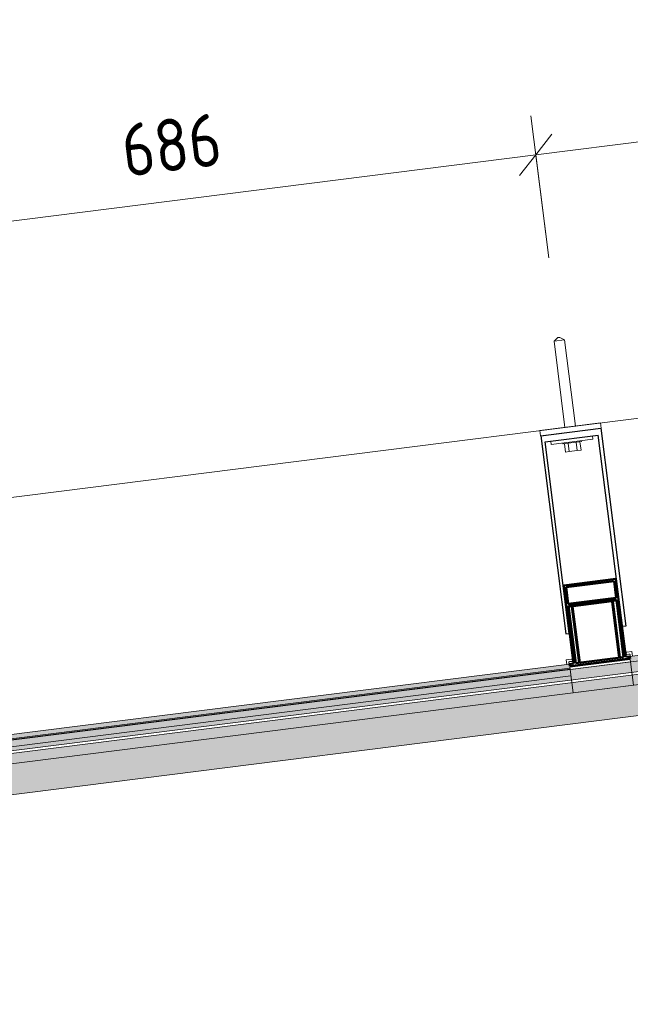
# Model space of a CAD drawing. Header units: millimetres. Extents: x 4014441 to 4046114, y 2378 to 8335946.
# Tile 68 of 71: x 4042334 to 4042915, y 8334917 to 8335854. Entities that reach past the tile are written whole.
import ezdxf

# ---------------------------------------------------------------- set-up
doc = ezdxf.new("R2010")
doc.units = ezdxf.units.MM
for name, color, linetype, lineweight in [('Обобщенные модели', 7, 'Continuous', 18), ('Размеры', 7, 'Continuous', 9), ('Размеры-25', 7, 'Continuous', 9), ('Тонкие линии', 7, 'Continuous', 18)]:
    doc.layers.add(name, color=color, linetype=linetype, lineweight=lineweight)
doc.styles.add('GOST Common_1', font='GOST_Common.ttf', dxfattribs={"width": 0.9, "height": 50})
doc.dimstyles.new('ADSK_Основной_2_0', dxfattribs={"dimscale": 304.8, "dimtxt": 50.28575, "dimasz": 0.115978, "dimexe": 0.123031, "dimexo": 0.246063, "dimgap": 0.04101, "dimtad": 1, "dimdec": 0, "dimzin": 0, "dimdsep": 46, "dimtxsty": 'GOST Common_1', "dimblk1": 'OBLIQUE', "dimblk2": 'OBLIQUE', "dimsah": 1, "dimcen": 0.09, "dimdle": 0.123031, "dimazin": 0, "dimtfac": 1, "dimtdec": 4, "dimtix": 1, "dimtmove": 0, "dimatfit": 3, "dimfxl": 1, "dimtvp": 1, "dimtfill": 1, "dimtolj": 1, "dimtzin": 0, "dimarcsym": 2})

# ---------------------------------------------------------------- blocks, each defined once
blk = doc.blocks.new('HILTI_s_Композит_тип_Ко - Тип КоБ D2-21034063-Разрез 9-9')
at = {"layer": 'Обобщенные модели', "true_color": 0xf7fbf5}
blk.add_hatch(color=7, dxfattribs=at).paths.add_polyline_path([(4502414.76, 8334969.82), (4502486.96, 8334978.95), (4502486.89, 8334979.93), (4502544.38, 8334987.2), (4502544.67, 8334986.25), (4503167.19, 8335064.97), (4503167.06, 8335066), (4503224.6, 8335073.28), (4503224.89, 8335072.27), (4503847.42, 8335151.04), (4503847.48, 8335152.1), (4503904.83, 8335159.35), (4503905.12, 8335158.3), (4504527.66, 8335237.03), (4504527.7, 8335238.17), (4504585.06, 8335245.43), (4504585.34, 8335244.32), (4505207.89, 8335323.06), (4505208.03, 8335324.26), (4505265.28, 8335331.51), (4505265.68, 8335330.36), (4505335.89, 8335339.24), (4505335.39, 8335343.21), (4505264.93, 8335334.3), (4505265.18, 8335332.34), (4505207.63, 8335325.06), (4505207.38, 8335327.02), (4504584.7, 8335248.25), (4504584.95, 8335246.27), (4504527.41, 8335238.99), (4504527.41, 8335241), (4503904.47, 8335162.18), (4503904.72, 8335160.19), (4503847.18, 8335152.91), (4503847.18, 8335154.93), (4503224.25, 8335076.1), (4503224.5, 8335074.12), (4503166.96, 8335066.84), (4503166.96, 8335068.85), (4502544.02, 8334990.03), (4502544.27, 8334988.04), (4502486.73, 8334980.76), (4502486.73, 8334982.78), (4502414.29, 8334973.54), (4502414.34, 8334973.15)])
h = blk.add_hatch(color=7, dxfattribs=at)
h.paths.add_polyline_path([(4502414.88, 8334968.89), (4502487.05, 8334978.22), (4502486.84, 8334978.93), (4502414.76, 8334969.82)])
h.paths.add_polyline_path([(4502544.62, 8334985.31), (4503167.3, 8335064.1), (4503167.06, 8335064.96), (4502544.5, 8334986.22), (4502544.57, 8334985.72)])
h.paths.add_polyline_path([(4503224.84, 8335071.39), (4503847.53, 8335150.18), (4503847.29, 8335150.98), (4503224.73, 8335072.25), (4503224.79, 8335071.79)])
h.paths.add_polyline_path([(4503905.07, 8335157.46), (4504527.75, 8335236.25), (4504527.51, 8335237.01), (4503904.97, 8335158.28), (4503905.02, 8335157.87)])
h.paths.add_polyline_path([(4504585.3, 8335243.54), (4505207.98, 8335322.33), (4505207.74, 8335323.04), (4504585.2, 8335244.31), (4504585.24, 8335243.94)])
h.paths.add_polyline_path([(4505265.52, 8335329.61), (4505335.99, 8335338.53), (4505335.89, 8335339.24), (4505265.43, 8335330.33), (4505265.47, 8335330.02)])
at = {"layer": 'Обобщенные модели'}
for p, q in [((4504584.7, 8335248.27), (4505207.38, 8335327.02)), ((4503900.49, 8335161.74), (4504527.16, 8335241)), ((4503904.97, 8335158.28), (4504527.66, 8335237.03))]:
    blk.add_line(p, q, dxfattribs=at)
blk = doc.blocks.new('HILTI_s_Профиль_MFT-RP - Усиленный профиль MFT-RP-58 77x50 L-21017154-Разрез 9-9')
at = {"layer": 'Обобщенные модели', "lineweight": 50}
for p, q in [((4502530.64, 8335063.93), (4502481.03, 8335057.66)), ((4502540.05, 8334989.53), (4502530.64, 8335063.93)), ((4502481.03, 8335057.66), (4502490.45, 8334983.25)), ((4502483.27, 8335055.92), (4502528.9, 8335061.7)), ((4502485.28, 8335040.05), (4502483.27, 8335055.92)), ((4502528.9, 8335061.7), (4502530.91, 8335045.82)), ((4502530.91, 8335045.82), (4502485.28, 8335040.05)), ((4502485.53, 8335038.06), (4502531.16, 8335043.84)), ((4502531.16, 8335043.84), (4502538.07, 8334989.27)), ((4502492.43, 8334983.5), (4502485.53, 8335038.06)), ((4502486.73, 8334980.76), (4502544.27, 8334988.04)), ((4502538.07, 8334989.27), (4502492.43, 8334983.5)), ((4502544.02, 8334990.03), (4502540.05, 8334989.53)), ((4502544.27, 8334988.04), (4502544.02, 8334990.03)), ((4502490.45, 8334983.25), (4502486.48, 8334982.75)), ((4502486.48, 8334982.75), (4502486.73, 8334980.76))]:
    blk.add_line(p, q, dxfattribs=at)
blk = doc.blocks.new('HILTI_s_Соединитель_профилей_MFT-RPC - Соединитель профилей MFT-RPC-21017161-Разрез 9-9')
at = {"layer": 'Обобщенные модели', "lineweight": 25}
for p, q in [((4502485.62, 8335037.07), (4502488.53, 8335037.44)), ((4502488.53, 8335037.44), (4502489.56, 8335037.57)), ((4502495.31, 8334983.86), (4502488.53, 8335037.44)), ((4502489.56, 8335037.57), (4502490.1, 8335037.63)), ((4502496.34, 8334983.99), (4502489.56, 8335037.57)), ((4502490.1, 8335037.63), (4502526.85, 8335042.29)), ((4502496.88, 8334984.06), (4502490.1, 8335037.63)), ((4502526.85, 8335042.29), (4502527.38, 8335042.35)), ((4502533.63, 8334988.71), (4502526.85, 8335042.29)), ((4502527.38, 8335042.35), (4502528.42, 8335042.48)), ((4502534.16, 8334988.78), (4502527.38, 8335042.35)), ((4502528.42, 8335042.48), (4502531.33, 8335042.85)), ((4502535.2, 8334988.91), (4502528.42, 8335042.48))]:
    blk.add_line(p, q, dxfattribs=at)
blk = doc.blocks.new('S_Вентрешетки_Профиль внешний - Профиль крепежный-21268553-Разрез 9-9')
at = {"layer": 'Обобщенные модели', "true_color": 0x373f43}
h = blk.add_hatch(color=149, dxfattribs=at)
h.paths.add_polyline_path([(4502414.34, 8334968.43), (4502487.12, 8334977.71), (4502486.84, 8334978), (4502414.29, 8334968.82)])
h.paths.add_polyline_path([(4502544.67, 8334984.92), (4503167.35, 8335063.77), (4503167.06, 8335064.07), (4502544.62, 8334985.31), (4502544.67, 8334984.93)])
h.paths.add_polyline_path([(4503224.89, 8335071), (4503847.58, 8335149.8), (4503847.29, 8335150.15), (4503224.84, 8335071.39), (4503224.89, 8335071.01)])
h.paths.add_polyline_path([(4503905.12, 8335157.07), (4504527.8, 8335235.88), (4504527.51, 8335236.22), (4503905.07, 8335157.46), (4503905.12, 8335157.08)])
h.paths.add_polyline_path([(4504585.34, 8335243.15), (4505208, 8335322.14), (4505207.74, 8335322.3), (4504585.31, 8335243.43), (4504585.34, 8335243.16)])
h.paths.add_polyline_path([(4505265.57, 8335329.22), (4505336.04, 8335338.14), (4505335.99, 8335338.53), (4505265.52, 8335329.61), (4505265.57, 8335329.23)])
h = blk.add_hatch(color=149, dxfattribs=at)
h.paths.add_polyline_path([(4502415.13, 8334962.18), (4502487.92, 8334971.39), (4502486.84, 8334977.6), (4502414.34, 8334968.43), (4502415.05, 8334962.82)])
h.paths.add_polyline_path([(4502545.46, 8334978.68), (4503168.14, 8335057.47), (4503167.06, 8335063.68), (4502544.7, 8334984.68), (4502545.3, 8334979.93)])
h.paths.add_polyline_path([(4503225.68, 8335064.75), (4503848.37, 8335143.55), (4503847.29, 8335149.76), (4503224.92, 8335070.75), (4503225.59, 8335065.48)])
h.paths.add_polyline_path([(4503905.91, 8335150.83), (4504528.58, 8335229.75), (4504527.51, 8335235.83), (4503905.15, 8335156.83), (4503905.52, 8335153.9)])
h.paths.add_polyline_path([(4504586.14, 8335236.9), (4505208.82, 8335315.7), (4505207.86, 8335321.92), (4504585.38, 8335242.9), (4504585.75, 8335239.97)])
h.paths.add_polyline_path([(4505266.36, 8335322.98), (4505336.83, 8335331.89), (4505336.03, 8335338.14), (4505265.6, 8335328.98), (4505266.03, 8335325.57)])
h = blk.add_hatch(color=149, dxfattribs=at)
h.paths.add_polyline_path([(4502415.61, 8334958.43), (4502488.39, 8334967.64), (4502487.92, 8334971.39), (4502415.13, 8334962.18)])
h.paths.add_polyline_path([(4502545.93, 8334974.92), (4503168.62, 8335053.71), (4503168.14, 8335057.47), (4502545.46, 8334978.68), (4502545.73, 8334976.51)])
h.paths.add_polyline_path([(4503226.16, 8335060.99), (4503848.84, 8335139.79), (4503848.37, 8335143.55), (4503225.68, 8335064.75)])
h.paths.add_polyline_path([(4503906.39, 8335147.07), (4504529.07, 8335225.86), (4504528.59, 8335229.62), (4503905.91, 8335150.83), (4503906.32, 8335147.61)])
h.paths.add_polyline_path([(4504586.61, 8335233.14), (4505209.3, 8335311.94), (4505208.82, 8335315.7), (4504586.14, 8335236.9), (4504586.17, 8335236.59)])
h.paths.add_polyline_path([(4505266.84, 8335319.22), (4505337.31, 8335328.14), (4505336.82, 8335331.89), (4505266.36, 8335322.98)])
at = {"layer": 'Обобщенные модели'}
for p, q in [((4504527.75, 8335236.25), (4503905.07, 8335157.46)), ((4504527.8, 8335235.87), (4503905.12, 8335157.07)), ((4504527.8, 8335235.87), (4503905.12, 8335157.07)), ((4504528.59, 8335229.62), (4503905.91, 8335150.83))]:
    blk.add_line(p, q, dxfattribs=at)
blk = doc.blocks.new('S_Вентрешетки_Профиль внешний - Профиль крепежный-V203-Разрез 9-9')
at = {"layer": 'Обобщенные модели', "true_color": 0x373f43}
blk.add_hatch(color=149, dxfattribs=at).paths.add_polyline_path([(4502420.83, 8334917.14), (4505342.53, 8335286.85), (4505337.63, 8335325.54), (4502415.94, 8334955.83), (4502420.44, 8334920.21)])
at = {"layer": 'Обобщенные модели'}
for p, q in [((4505336.04, 8335338.14), (4502414.34, 8334968.43)), ((4505337.31, 8335328.14), (4502415.61, 8334958.43)), ((4502415.94, 8334955.83), (4505337.64, 8335325.54)), ((4502417.17, 8334946.11), (4505338.87, 8335315.82)), ((4505342.53, 8335286.85), (4502420.83, 8334917.14))]:
    blk.add_line(p, q, dxfattribs=at)
blk = doc.blocks.new('S_Вентрешетки_Профиль крепежный - Профиль крепежный-V207-Разрез 9-9')
at = {"layer": 'Обобщенные модели', "true_color": 0x373f43}
h = blk.add_hatch(color=149, dxfattribs=at)
h.paths.add_polyline_path([(4504528.14, 8335233.24), (4504585.68, 8335240.52), (4504585.34, 8335243.12), (4504527.83, 8335235.62), (4504528.08, 8335233.7)])
h.paths.add_polyline_path([(4504528.14, 8335233.7), (4504528.14, 8335233.7), (4504528.45, 8335233.74)])
blk.add_hatch(color=149, dxfattribs=at).paths.add_polyline_path([(4504529.07, 8335225.86), (4504586.61, 8335233.14), (4504585.41, 8335240.49), (4504528.15, 8335233.17), (4504528.59, 8335229.62)])
at = {"layer": 'Обобщенные модели'}
for p, q in [((4504585.06, 8335245.43), (4504527.51, 8335238.15)), ((4504527.8, 8335235.88), (4504585.34, 8335243.16)), ((4504585.34, 8335243.15), (4504527.8, 8335235.87)), ((4504585.34, 8335243.16), (4504585.06, 8335245.43)), ((4504585.34, 8335243.16), (4504585.35, 8335243.12)), ((4504588.17, 8335220.83), (4504585.34, 8335243.15)), ((4504585.35, 8335243.12), (4504585.68, 8335240.52)), ((4504585.68, 8335240.52), (4504586.61, 8335233.14)), ((4504527.51, 8335238.15), (4504527.8, 8335235.88)), ((4504527.81, 8335235.84), (4504527.8, 8335235.88)), ((4504530.63, 8335213.54), (4504527.8, 8335235.87)), ((4504528.14, 8335233.24), (4504527.81, 8335235.84)), ((4504529.07, 8335225.86), (4504528.14, 8335233.24)), ((4504530.63, 8335213.54), (4504588.17, 8335220.83))]:
    blk.add_line(p, q, dxfattribs=at)
blk = doc.blocks.new('HILTI_s_Анкер_HRD-HF - HRD-HF 10x100-21017162-Разрез 9-9')
at = {"layer": 'Обобщенные модели'}
for p, q in [((4503155.57, 8335379.48), (4503152.02, 8335376.03)), ((4503152.02, 8335376.03), (4503161.95, 8335377.28)), ((4503152.02, 8335376.03), (4503162.4, 8335294.06)), ((4503155.57, 8335379.48), (4503157.65, 8335379.74)), ((4503161.95, 8335377.28), (4503157.65, 8335379.74)), ((4503172.32, 8335295.32), (4503161.95, 8335377.28)), ((4503160.24, 8335279.27), (4503160.36, 8335278.28)), ((4503178.22, 8335280.54), (4503160.36, 8335278.28)), ((4503160.36, 8335278.28), (4503160.66, 8335278.32)), ((4503162.85, 8335270.53), (4503161.84, 8335278.47)), ((4503166.57, 8335271), (4503165.57, 8335278.94)), ((4503174.02, 8335271.95), (4503173.01, 8335279.88)), ((4503176.74, 8335280.35), (4503177.74, 8335272.42)), ((4503177.91, 8335280.5), (4503178.22, 8335280.54)), ((4503178.22, 8335280.54), (4503178.09, 8335281.53)), ((4503166.57, 8335271), (4503162.85, 8335270.53)), ((4503174.02, 8335271.95), (4503166.57, 8335271)), ((4503177.74, 8335272.42), (4503174.02, 8335271.95))]:
    blk.add_line(p, q, dxfattribs=at)
blk = doc.blocks.new('HILTI_s_Анкер_HRD-HF - HRD-HF 10x100-V208-Разрез 9-9')
at = {"layer": 'Обобщенные модели'}
for p, q in [((4503160.24, 8335279.27), (4503160.36, 8335278.28)), ((4503160.66, 8335278.32), (4503160.36, 8335278.28)), ((4503160.36, 8335278.28), (4503160.66, 8335278.32)), ((4503178.22, 8335280.54), (4503177.91, 8335280.5)), ((4503177.91, 8335280.5), (4503178.22, 8335280.54)), ((4503178.22, 8335280.54), (4503178.09, 8335281.53))]:
    blk.add_line(p, q, dxfattribs=at)
blk = doc.blocks.new('HILTI_s_Кронштейн_MFT-RB_L - Усиленный кронштейн MFT-RB 190 L-21018819-Разрез 9-9')
at = {"layer": 'Обобщенные модели', "lineweight": 25}
for p, q in [((4503139.41, 8335286.11), (4503196.56, 8335293.35)), ((4503196.56, 8335293.35), (4503220.41, 8335104.85)), ((4503139.41, 8335286.11), (4503163.26, 8335097.62)), ((4503143.49, 8335280.18), (4503194.09, 8335286.58)), ((4503166.54, 8335098.03), (4503143.49, 8335280.18)), ((4503217.13, 8335104.43), (4503194.09, 8335286.58)), ((4503220.41, 8335104.85), (4503217.13, 8335104.43)), ((4503163.26, 8335097.62), (4503166.54, 8335098.03))]:
    blk.add_line(p, q, dxfattribs=at)
blk = doc.blocks.new('HILTI_s_Термомост_MFT-RBI_L - Термомост MFT-RBI 58x130x5 L-21017159-Разрез 9-9')
at = {"layer": 'Обобщенные модели'}
for p, q in [((4503138.59, 8335291.05), (4503196.13, 8335298.33)), ((4503196.75, 8335293.37), (4503196.13, 8335298.33)), ((4503138.59, 8335291.05), (4503139.21, 8335286.09)), ((4503196.75, 8335293.37), (4503139.21, 8335286.09))]:
    blk.add_line(p, q, dxfattribs=at)
blk = doc.blocks.new('HILTI_s_Шайба_MFT-BFW - Шайба MFT-BFW 30x40x3-21017160-Разрез 9-9')
at = {"layer": 'Обобщенные модели'}
for p, q in [((4503149.32, 8335277.89), (4503148.95, 8335280.87)), ((4503189.01, 8335282.92), (4503149.32, 8335277.89)), ((4503188.63, 8335285.89), (4503189.01, 8335282.92))]:
    blk.add_line(p, q, dxfattribs=at)
blk = doc.blocks.new('HILTI_s_Салазка_MFT-CCF - Салазка MFT-CCF S58-21018728-Разрез 9-9')
at = {"layer": 'Обобщенные модели', "flags": 128}
for points in [[(4503168.85, 8335073.41), (4503169.04, 8335073.38), (4503169.21, 8335073.32), (4503169.37, 8335073.23), (4503169.51, 8335073.11), (4503169.63, 8335072.97), (4503169.71, 8335072.8)], [(4503169.74, 8335072.08), (4503169.66, 8335071.91), (4503169.56, 8335071.76), (4503169.42, 8335071.64), (4503169.27, 8335071.53), (4503169.1, 8335071.46)], [(4503220.34, 8335079.21), (4503220.39, 8335079.39), (4503220.46, 8335079.56), (4503220.57, 8335079.71), (4503220.7, 8335079.84), (4503220.86, 8335079.94), (4503221.03, 8335080.01)], [(4503221.27, 8335078.06), (4503221.09, 8335078.09), (4503220.92, 8335078.15), (4503220.76, 8335078.24), (4503220.61, 8335078.36), (4503220.5, 8335078.51)]]:
    blk.add_lwpolyline(points, dxfattribs=at)
blk = doc.blocks.new('HILTI_s_Салазка_MFT-CCF - Салазка MFT-CCF S58-V219-Разрез 9-9')
at = {"layer": 'Обобщенные модели'}
for p, q in [((4504581.66, 8335252.2), (4504586.62, 8335252.83)), ((4504583.74, 8335250.45), (4504581.91, 8335250.22)), ((4504586.62, 8335252.83), (4504587.15, 8335248.58)), ((4504524.16, 8335244.93), (4504529.12, 8335245.56)), ((4504524.7, 8335240.69), (4504524.16, 8335244.93)), ((4504529.37, 8335243.57), (4504527.54, 8335243.34))]:
    blk.add_line(p, q, dxfattribs=at)
at = {"layer": 'Обобщенные модели', "flags": 128}
for points in [[(4504581.91, 8335250.22), (4504581.72, 8335250.21), (4504581.54, 8335250.24), (4504581.37, 8335250.3), (4504581.21, 8335250.39), (4504581.07, 8335250.51), (4504580.95, 8335250.66), (4504580.86, 8335250.82), (4504580.81, 8335250.99), (4504580.78, 8335251.18), (4504580.79, 8335251.36), (4504580.84, 8335251.54), (4504580.91, 8335251.71), (4504581.02, 8335251.86), (4504581.15, 8335251.99), (4504581.31, 8335252.09), (4504581.48, 8335252.16), (4504581.66, 8335252.2)], [(4504584.24, 8335248.21), (4504584.43, 8335248.3), (4504584.61, 8335248.42), (4504584.76, 8335248.56), (4504584.88, 8335248.74), (4504584.97, 8335248.93), (4504585.02, 8335249.14), (4504585.03, 8335249.35), (4504585.01, 8335249.56), (4504584.94, 8335249.76), (4504584.84, 8335249.95), (4504584.71, 8335250.11), (4504584.55, 8335250.25), (4504584.36, 8335250.36), (4504584.16, 8335250.43), (4504583.95, 8335250.46), (4504583.74, 8335250.45)], [(4504527.54, 8335243.34), (4504527.33, 8335243.29), (4504527.14, 8335243.21), (4504526.96, 8335243.09), (4504526.81, 8335242.94), (4504526.69, 8335242.77), (4504526.6, 8335242.58), (4504526.55, 8335242.37), (4504526.53, 8335242.16), (4504526.56, 8335241.95), (4504526.63, 8335241.75), (4504526.73, 8335241.56), (4504526.86, 8335241.4), (4504527.02, 8335241.26), (4504527.21, 8335241.15), (4504527.41, 8335241.08), (4504527.62, 8335241.05)], [(4504529.12, 8335245.56), (4504529.3, 8335245.56), (4504529.49, 8335245.53), (4504529.66, 8335245.47), (4504529.82, 8335245.38), (4504529.96, 8335245.26), (4504530.08, 8335245.12), (4504530.17, 8335244.96), (4504530.22, 8335244.78), (4504530.25, 8335244.6), (4504530.23, 8335244.41), (4504530.19, 8335244.23), (4504530.11, 8335244.07), (4504530.01, 8335243.91), (4504529.87, 8335243.79), (4504529.72, 8335243.68), (4504529.55, 8335243.61), (4504529.37, 8335243.57)]]:
    blk.add_lwpolyline(points, dxfattribs=at)
blk = doc.blocks.new('DIMBLOCK1-Разрез 9-9')
at = {"layer": 'Размеры-25'}
for p, q in [((4043517.66, 8335713.63), (4043500.53, 8335848.97)), ((4043542.44, 8335816.47), (4042825.01, 8335725.69)), ((4043505.24, 8335811.76), (4043517.66, 8335713.63)), ((4042837.43, 8335627.56), (4042820.31, 8335762.89)), ((4042825.01, 8335725.69), (4042837.43, 8335627.56))]:
    blk.add_line(p, q, dxfattribs=at)
at = {"layer": 'Размеры-25', "lineweight": 18}
for p, q in [((4043505.24, 8335811.76), (4043520.56, 8335831.52)), ((4043505.24, 8335811.76), (4043489.92, 8335792.01)), ((4042825.01, 8335725.69), (4042840.33, 8335745.44)), ((4042825.01, 8335725.69), (4042809.7, 8335705.93))]:
    blk.add_line(p, q, dxfattribs=at)
at = {"layer": 'Размеры-25', "color": 0, "insert": (4043108.43, 8335840.01), "char_height": 50, "width": 113.5265, "attachment_point": 1, "rotation": 7.21184, "line_spacing_factor": 1.022761, "style": 'GOST Common_1', "bg_fill": 3, "box_fill_scale": 1.25, "bg_fill_color": 256, "bg_fill_true_color": 13158600, "bg_fill_transparency": 0}
blk.add_mtext('686', dxfattribs=at)
blk = doc.blocks.new('_Oblique')
at = {"color": 0, "linetype": 'ByBlock', "lineweight": -2}
blk.add_line((-0.5, -0.5), (0.5, 0.5), dxfattribs=at)
blk = doc.blocks.new('DIMBLOCK2-Разрез 9-9')
at = {"layer": 'Размеры-25'}
for p, q in [((4042837.43, 8335627.56), (4042820.31, 8335762.89)), ((4042825.01, 8335725.69), (4042144.79, 8335639.61)), ((4042825.01, 8335725.69), (4042837.43, 8335627.56)), ((4042157.21, 8335541.48), (4042140.08, 8335676.82)), ((4042144.79, 8335639.61), (4042157.21, 8335541.48))]:
    blk.add_line(p, q, dxfattribs=at)
at = {"layer": 'Размеры-25', "lineweight": 18}
for p, q in [((4042825.01, 8335725.69), (4042840.33, 8335745.44)), ((4042825.01, 8335725.69), (4042809.7, 8335705.93)), ((4042144.79, 8335639.61), (4042160.11, 8335659.37)), ((4042144.79, 8335639.61), (4042129.47, 8335619.86))]:
    blk.add_line(p, q, dxfattribs=at)
at = {"layer": 'Размеры-25', "color": 0, "insert": (4042428.2, 8335753.94), "char_height": 50, "width": 113.5265, "attachment_point": 1, "rotation": 7.21184, "line_spacing_factor": 1.022761, "style": 'GOST Common_1', "bg_fill": 3, "box_fill_scale": 1.25, "bg_fill_color": 256, "bg_fill_true_color": 13158600, "bg_fill_transparency": 0}
blk.add_mtext('686', dxfattribs=at)

msp = doc.modelspace()

# ---------------------------------------------------------------- linework, layer by layer
at = {"layer": 'Тонкие линии'}
msp.add_line((4043672.91, 8335569.99), (4040690.42, 8335192.59), dxfattribs=at)

# ---------------------------------------------------------------- block references
at = {"layer": 'Обобщенные модели'}
for name, p in [('HILTI_s_Анкер_HRD-HF - HRD-HF 10x100-21017162-Разрез 9-9', (-460309.59, 172.15)), ('HILTI_s_Термомост_MFT-RBI_L - Термомост MFT-RBI 58x130x5 L-21017159-Разрез 9-9', (-460309.59, 172.15)), ('HILTI_s_Кронштейн_MFT-RB_L - Усиленный кронштейн MFT-RB 190 L-21018819-Разрез 9-9', (-460309.59, 172.15)), ('HILTI_s_Шайба_MFT-BFW - Шайба MFT-BFW 30x40x3-21017160-Разрез 9-9', (-460309.59, 172.15)), ('HILTI_s_Анкер_HRD-HF - HRD-HF 10x100-V208-Разрез 9-9', (-460309.59, 172.15)), ('HILTI_s_Композит_тип_Ко - Тип КоБ D2-21034063-Разрез 9-9', (-461670.04, 0)), ('S_Вентрешетки_Профиль внешний - Профиль крепежный-21268553-Разрез 9-9', (-461670.04, 0)), ('S_Вентрешетки_Профиль внешний - Профиль крепежный-V203-Разрез 9-9', (-461670.04, 0)), ('HILTI_s_Соединитель_профилей_MFT-RPC - Соединитель профилей MFT-RPC-21017161-Разрез 9-9', (-459629.36, 258.23)), ('HILTI_s_Салазка_MFT-CCF - Салазка MFT-CCF S58-V219-Разрез 9-9', (-461670.04, 0)), ('HILTI_s_Салазка_MFT-CCF - Салазка MFT-CCF S58-21018728-Разрез 9-9', (-460309.59, 172.15)), ('HILTI_s_Салазка_MFT-CCF - Салазка MFT-CCF S58-21018728-Разрез 9-9', (-460309.59, 172.15)), ('HILTI_s_Салазка_MFT-CCF - Салазка MFT-CCF S58-21018728-Разрез 9-9', (-460309.59, 172.15)), ('S_Вентрешетки_Профиль крепежный - Профиль крепежный-V207-Разрез 9-9', (-461670.04, 0))]:
    msp.add_blockref(name, p, dxfattribs=at)
at = {"layer": 'Обобщенные модели', "lineweight": 25}
msp.add_blockref('HILTI_s_Профиль_MFT-RP - Усиленный профиль MFT-RP-58 77x50 L-21017154-Разрез 9-9', (-459629.36, 258.23), dxfattribs=at)

# ---------------------------------------------------------------- next in the draw order: dimensions: what is measured, and where the dimension line sits
at = {"layer": 'Размеры'}
dim = msp.add_linear_dim(base=(4042825.01, 8335725.69), p1=(4043527.07, 8335639.23), p2=(4042846.85, 8335553.15), angle=7.21184, dimstyle='ADSK_Основной_2_0', override={"dimpost": '<>', "dimfxl": 685.65}, dxfattribs=at)
dim.commit()
dim.dimension.update_dxf_attribs({"geometry": 'DIMBLOCK1-Разрез 9-9', "text_midpoint": (4043160.42, 8335805.93)})

# ---------------------------------------------------------------- next in the draw order: dimensions: what is measured, and where the dimension line sits
dim = msp.add_linear_dim(base=(4042144.79, 8335639.61), p1=(4042846.85, 8335553.15), p2=(4042166.62, 8335467.08), angle=7.21184, dimstyle='ADSK_Основной_2_0', override={"dimpost": '<>', "dimfxl": 685.65}, dxfattribs=at)
dim.commit()
dim.dimension.update_dxf_attribs({"geometry": 'DIMBLOCK2-Разрез 9-9', "text_midpoint": (4042480.19, 8335719.85)})

doc.saveas('drawing.dxf')
